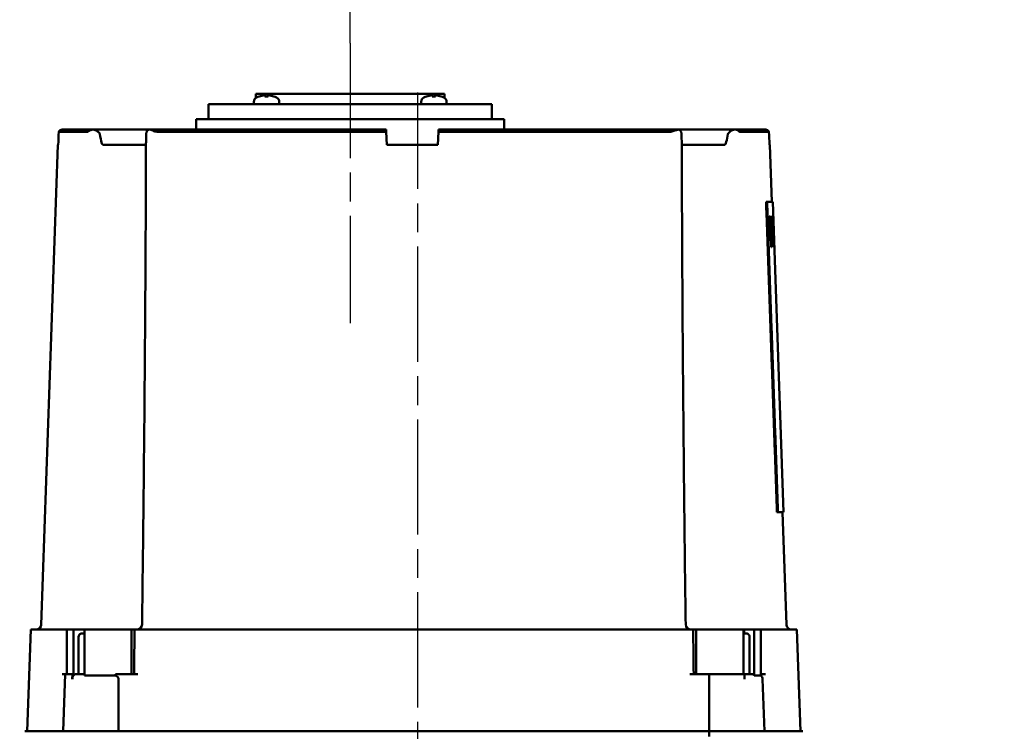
# Model space of a CAD drawing. Header units: millimetres. Extents: x -4813 to 10023, y -389 to 1491.
# Tile 18 of 32: x 460 to 654, y 876 to 1016. Entities that reach past the tile are written whole.
import ezdxf

# ---------------------------------------------------------------- set-up
doc = ezdxf.new("R2010")
doc.units = ezdxf.units.MM
doc.header["$LTSCALE"] = 4
doc.linetypes.add('CHAIN', pattern=[0.7087, 0.4724, -0.0591, 0.1181, -0.0591])
for name, color, linetype, lineweight in [('Видимый контур (ГОСТ)', 7, 'Continuous', 50), ('Осевая линия (ГОСТ)', 7, 'Continuous', 25), ('Размер (ГОСТ)', 7, 'Continuous', 25)]:
    doc.layers.add(name, color=color, linetype=linetype, lineweight=lineweight)
doc.styles.add('Обычный текст (ГОСТ)', font='GOST Common Italic.ttf')
doc.dimstyles.new('Обычный (ГОСТ)', dxfattribs={"dimscale": 4, "dimtxt": 3.5, "dimasz": 3.5, "dimexe": 1, "dimexo": 0, "dimgap": 0.5, "dimtad": 1, "dimtxsty": 'Обычный текст (ГОСТ)', "dimblk": 'Filled-1', "dimcen": 0.09, "dimdle": 15, "dimclrd": 256, "dimclre": 256, "dimclrt": 256, "dimazin": 2, "dimtfac": 0.714286, "dimtdec": 3, "dimtmove": 0, "dimatfit": 3, "dimfxl": 1, "dimtolj": 1, "dimlwd": 25, "dimlwe": 25, "dimarcsym": 0})

# ---------------------------------------------------------------- blocks, each defined once
blk = doc.blocks.new('Filled-1')
at = {"color": 0}
for p, q in [((0, 0), (-1, 0.143)), ((-1, 0.143), (-1, -0.143)), ((-1, 0), (0, 0)), ((-1, -0.143), (0, 0))]:
    blk.add_line(p, q, dxfattribs=at)
at = {"color": 0, "flags": 128}
blk.add_lwpolyline([(-1, -0.143), (0, 0), (-1, 0.143), (-1, -0.143)], dxfattribs=at)
at = {"color": 0}
blk.add_solid([(-1, -0.143), (0, 0), (-1, 0.143), (-1, -0.143)], dxfattribs=at)
blk = doc.blocks.new('*D11')
at = {"layer": 'Defpoints', "color": 0, "linetype": 'Continuous', "transparency": 16777216}
for p in [(525.37, 1071.44), (525.37, 1011.44), (455.37, 881.94)]:
    blk.add_point(p, dxfattribs=at)
at = {"layer": 'Размер (ГОСТ)', "linetype": 'Continuous', "lineweight": 25, "transparency": 16777216}
for p, q in [((455.37, 881.94), (455.37, 1075.44)), ((525.37, 1011.44), (525.37, 1075.44)), ((469.37, 1071.44), (511.37, 1071.44))]:
    blk.add_line(p, q, dxfattribs=at)
at = {"layer": 'Размер (ГОСТ)', "linetype": 'Continuous', "lineweight": 25, "transparency": 16777216, "xscale": 14, "yscale": 14, "zscale": 14, "rotation": 180}
blk.add_blockref('Filled-1', (455.37, 1071.44), dxfattribs=at)
at = {"layer": 'Размер (ГОСТ)', "linetype": 'Continuous', "lineweight": 25, "transparency": 16777216, "xscale": 14, "yscale": 14, "zscale": 14}
blk.add_blockref('Filled-1', (525.37, 1071.44), dxfattribs=at)
at = {"layer": 'Размер (ГОСТ)', "linetype": 'Continuous', "lineweight": 25, "transparency": 16777216, "insert": (481.99, 1087.62), "char_height": 14, "attachment_point": 1, "style": 'Обычный текст (ГОСТ)'}
blk.add_mtext('\\A1;70', dxfattribs=at)
blk = doc.blocks.new('*D12')
at = {"layer": 'Defpoints', "color": 0, "linetype": 'Continuous', "transparency": 16777216}
for p in [(755.37, 1071.44), (525.37, 1011.44), (755.37, 871.1)]:
    blk.add_point(p, dxfattribs=at)
at = {"layer": 'Размер (ГОСТ)', "linetype": 'Continuous', "lineweight": 25, "transparency": 16777216}
for p, q in [((525.37, 1011.44), (525.37, 1075.44)), ((755.37, 871.1), (755.37, 1075.44)), ((539.37, 1071.44), (741.37, 1071.44))]:
    blk.add_line(p, q, dxfattribs=at)
at = {"layer": 'Размер (ГОСТ)', "linetype": 'Continuous', "lineweight": 25, "transparency": 16777216, "xscale": 14, "yscale": 14, "zscale": 14, "rotation": 180}
blk.add_blockref('Filled-1', (525.37, 1071.44), dxfattribs=at)
at = {"layer": 'Размер (ГОСТ)', "linetype": 'Continuous', "lineweight": 25, "transparency": 16777216, "xscale": 14, "yscale": 14, "zscale": 14}
blk.add_blockref('Filled-1', (755.37, 1071.44), dxfattribs=at)
at = {"layer": 'Размер (ГОСТ)', "linetype": 'Continuous', "lineweight": 25, "transparency": 16777216, "insert": (625.5, 1087.44), "char_height": 14, "attachment_point": 1, "style": 'Обычный текст (ГОСТ)'}
blk.add_mtext('\\A1;230', dxfattribs=at)

msp = doc.modelspace()

# ---------------------------------------------------------------- linework, layer by layer
at = {"layer": 'Видимый контур (ГОСТ)'}
for p, q in [((543.92, 1001.444), (506.812, 1001.444)), ((506.812, 1000.641), (506.812, 1001.444)), ((507.514, 1000.951), (507.5, 1000.951)), ((509.242, 1000.951), (508.59, 1000.951)), ((508.657, 1001.166), (508.676, 1000.951)), ((509.174, 1001.166), (509.155, 1000.951)), ((510.331, 1000.951), (510.317, 1000.951)), ((540.415, 1000.951), (540.401, 1000.951)), ((542.143, 1000.951), (541.491, 1000.951)), ((541.558, 1001.166), (541.577, 1000.951)), ((542.075, 1001.166), (542.056, 1000.951)), ((543.232, 1000.951), (543.218, 1000.951)), ((543.92, 1000.641), (543.92, 1001.444)), ((553.236, 999.444), (497.497, 999.444)), ((497.497, 996.444), (497.497, 999.444)), ((506.416, 999.844), (506.416, 999.444)), ((511.416, 999.844), (511.416, 999.444)), ((539.317, 999.844), (539.317, 999.444)), ((544.317, 999.844), (544.317, 999.444)), ((553.236, 996.444), (553.236, 999.444)), ((555.665, 996.444), (495.067, 996.444)), ((495.067, 994.444), (495.067, 996.444)), ((555.665, 994.444), (555.665, 996.444)), ((473.698, 993.982), (468.06, 993.982)), ((468.904, 994.444), (474.927, 994.444)), ((485.996, 994.444), (474.927, 994.444)), ((485.996, 994.444), (532.408, 994.444)), ((532.432, 993.982), (487.553, 993.982)), ((532.432, 993.982), (532.408, 994.444)), ((532.565, 991.444), (532.432, 993.982)), ((542.565, 991.444), (542.698, 993.982)), ((542.722, 994.444), (542.698, 993.982)), ((588.213, 993.982), (542.698, 993.982)), ((542.722, 994.444), (589.77, 994.444)), ((600.839, 994.444), (589.77, 994.444)), ((600.839, 994.444), (606.863, 994.444)), ((607.706, 993.982), (602.068, 993.982)), ((467.913, 991.444), (464.615, 897.009)), ((467.969, 991.444), (467.913, 991.444)), ((476.79, 991.444), (485.217, 991.444)), ((542.565, 991.444), (532.565, 991.444)), ((590.55, 991.444), (598.977, 991.444)), ((607.853, 991.444), (607.798, 991.444)), ((607.853, 991.444), (608.247, 980.183)), ((607.335, 980.183), (607.133, 980.183)), ((607.335, 980.183), (608.447, 980.183)), ((608.447, 980.183), (610.579, 919.133)), ((607.89, 977.406), (607.825, 977.406)), ((608.115, 977.406), (608.063, 977.406)), ((608.124, 976.368), (608.083, 976.368)), ((608.292, 977.406), (608.253, 977.406)), ((608.418, 977.406), (608.382, 977.406)), ((608.429, 976.576), (608.4, 976.576)), ((608.519, 977.406), (608.49, 977.406)), ((608.703, 971.306), (608.49, 977.406)), ((608.531, 976.704), (608.515, 976.704)), ((608.531, 976.704), (608.611, 974.411)), ((608.531, 976.704), (608.544, 976.704)), ((608.611, 974.411), (608.595, 974.411)), ((608.623, 974.411), (608.611, 974.411)), ((608.652, 973.961), (608.611, 973.961)), ((608.157, 972.349), (608.101, 972.349)), ((608.366, 972.29), (608.328, 972.29)), ((608.494, 973.704), (608.461, 973.704)), ((608.509, 973.012), (608.475, 973.012)), ((608.561, 973.704), (608.494, 973.704)), ((608.509, 973.012), (608.592, 973.012)), ((608.635, 973.734), (608.619, 973.734)), ((608.635, 973.734), (608.65, 973.734)), ((608.635, 973.734), (608.72, 971.306)), ((608.157, 971.306), (608.221, 971.306)), ((608.376, 971.306), (608.427, 971.306)), ((608.508, 971.306), (608.545, 971.306)), ((608.668, 971.306), (608.69, 971.306)), ((608.703, 971.306), (608.72, 971.306)), ((608.753, 971.306), (608.757, 971.306)), ((609.477, 919.133), (609.276, 919.133)), ((610.579, 919.133), (609.477, 919.133)), ((610.379, 919.133), (611.151, 897.009)), ((462.582, 896.044), (461.883, 876.044)), ((462.582, 896.044), (469.031, 896.044)), ((469.653, 896.044), (469.031, 896.044)), ((469.653, 896.044), (470.983, 896.044)), ((469.653, 896.044), (469.653, 887.294)), ((470.983, 896.044), (473.095, 896.044)), ((470.983, 896.044), (470.983, 887.294)), ((471.96, 887.294), (471.96, 894.494)), ((472.564, 895.294), (473.109, 895.294)), ((473.095, 896.044), (473.109, 896.044)), ((473.095, 896.044), (473.095, 895.294)), ((473.109, 896.044), (473.109, 887.045)), ((473.109, 896.044), (482.396, 896.044)), ((482.962, 896.044), (482.396, 896.044)), ((482.396, 896.044), (482.396, 887.294)), ((483.726, 896.044), (482.962, 896.044)), ((483.726, 896.044), (592.04, 896.044)), ((592.805, 896.044), (592.04, 896.044)), ((593.37, 896.044), (592.805, 896.044)), ((593.37, 896.044), (602.67, 896.044)), ((593.37, 896.044), (593.37, 887.294)), ((602.67, 896.044), (602.82, 896.044)), ((602.67, 896.044), (602.67, 887.294)), ((602.67, 895.294), (603.322, 895.294)), ((602.82, 896.044), (604.792, 896.044)), ((602.82, 896.044), (602.82, 895.294)), ((603.886, 894.494), (603.886, 887.294)), ((604.792, 896.044), (604.792, 887.045)), ((604.792, 896.044), (606.114, 896.044)), ((606.736, 896.044), (606.114, 896.044)), ((606.114, 896.044), (606.114, 887.045)), ((606.736, 896.044), (613.185, 896.044)), ((613.185, 896.044), (613.883, 876.044)), ((469.347, 887.294), (468.74, 887.294)), ((469.347, 887.294), (468.954, 876.044)), ((469.347, 887.294), (470.754, 887.294)), ((470.754, 887.294), (470.729, 886.329)), ((470.983, 887.294), (470.754, 887.294)), ((471.478, 887.294), (473.109, 887.294)), ((479.195, 887.045), (473.109, 887.045)), ((483.629, 887.294), (479.213, 887.294)), ((595.955, 887.294), (592.138, 887.294)), ((595.955, 887.294), (602.877, 887.294)), ((602.877, 887.294), (604.334, 887.294)), ((602.877, 887.294), (602.899, 886.329)), ((606.114, 887.045), (604.792, 887.045)), ((607.026, 887.294), (606.114, 887.294)), ((606.453, 886.329), (606.812, 876.044)), ((461.383, 876.044), (468.454, 876.044)), ((468.454, 876.044), (479.824, 876.044)), ((479.824, 876.044), (595.943, 876.044)), ((595.943, 876.044), (607.312, 876.044)), ((607.312, 876.044), (614.383, 876.044))]:
    msp.add_line(p, q, dxfattribs=at)
for centre, radius, start, end in [((508.916, 996.804), 4.39, 109.45641, 116.26077), ((507.5, 1000.811), 0.14, 90, 109.45641), ((510.331, 1000.811), 0.14, 70.54359, 90), ((508.916, 996.804), 4.39, 63.73923, 70.54359), ((541.817, 996.804), 4.39, 109.45641, 116.26077), ((540.401, 1000.811), 0.14, 90, 109.45641), ((543.232, 1000.811), 0.14, 70.54359, 90), ((541.817, 996.804), 4.39, 63.73923, 70.54359), ((507.416, 999.844), 1, 116.26077, 179.99), ((510.416, 999.844), 1, 0.01, 63.73923), ((540.317, 999.844), 1, 116.26077, 179.99), ((543.317, 999.844), 1, 0.01, 63.73923), ((463.616, 897.044), 1, 270, 358), ((483.437, 897.044), 1, 270, 359.22518), ((592.329, 897.044), 1, 180.77482, 270), ((612.151, 897.044), 1, 182, 270), ((605.454, 886.294), 1, 2, 48.69006)]:
    msp.add_arc(centre, radius, start, end, dxfattribs=at)
for centre, major_axis, ratio, start_param, end_param in [((508.901, 996.818), (3.046, 3.157), 0.9920917, 0.8679292, 1.1001315), ((509.077, 996.818), (-0.384, 4.37), 0.0903208, 0.096395, 0.3285973), ((508.754, 996.818), (0.384, 4.37), 0.0903208, 5.954588, 6.1867903), ((508.93, 996.818), (3.046, -3.157), 0.9920917, 2.0414611, 2.2736634), ((541.802, 996.818), (3.046, 3.157), 0.9920917, 0.8679292, 1.1001315), ((541.978, 996.818), (-0.384, 4.37), 0.0903208, 0.096395, 0.3285973), ((541.656, 996.818), (0.384, 4.37), 0.0903208, 5.954588, 6.1867903), ((541.832, 996.818), (3.046, -3.157), 0.9920917, 2.0414611, 2.2736634), ((693.196, -4331.719), (0, 7845.621), 0.0390783, 0.824653, 0.8250934), ((382.571, -4331.719), (0, 7845.621), 0.0390783, 5.4580919, 5.4585323), ((382.571, 782.084), (0, 911.96), 0.2528675, 4.9213969, 4.9282396), ((382.571, 767.929), (0, 962.313), 0.2398959, 4.9264458, 4.9318267), ((382.571, 900.6), (0, 950.871), 0.2379201, 4.7879169, 4.7932515), ((382.571, 777.67), (0, 972.182), 0.2370552, 4.9139395, 4.9193139), ((382.571, 895.858), (0, 960.297), 0.2357085, 4.7910384, 4.796327), ((382.571, 782.531), (0, 949.661), 0.2426169, 4.9125043, 4.9179461), ((382.571, 884.903), (0, 960.427), 0.2360786, 4.8035025, 4.8088532), ((382.571, 893.203), (0, 911.223), 0.2487766, 4.7982073, 4.8049283), ((382.571, 932.83), (0, 674.932), 0.3353015, 4.7694279, 4.778483), ((382.571, 884.599), (0, 679.928), 0.3353015, 4.8402617, 4.8493125), ((382.571, 877.912), (0, 697.953), 0.3268836, 4.8500712, 4.8542267), ((382.571, 926.865), (0, 696.399), 0.3251525, 4.7796983, 4.7838324), ((382.571, 959.236), (0, 277.194), 0.8167585, 4.7559469, 4.7655346), ((382.571, 925.953), (0, 701.612), 0.322754, 4.7770752, 4.7795112), ((382.571, 875.718), (0, 707.016), 0.322754, 4.8480037, 4.8504386), ((382.571, 957.198), (0, 285.383), 0.7935293, 4.7618461, 4.7703633)]:
    msp.add_ellipse(centre, major_axis=major_axis, ratio=ratio, start_param=start_param, end_param=end_param, dxfattribs=at)
for points, knots in [([(508.48, 1001.164), (508.501, 1001.167), (508.523, 1001.168), (508.564, 1001.171), (508.583, 1001.172), (508.614, 1001.172), (508.628, 1001.172), (508.648, 1001.17), (508.654, 1001.169), (508.657, 1001.166), (508.657, 1001.165), (508.657, 1001.164)], [0, 0, 0, 0, 0.006105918, 0.006105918, 0.012211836, 0.012211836, 0.018306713, 0.018306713, 0.02440159, 0.02440159, 0.027283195, 0.027283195, 0.027283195, 0.027283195]), ([(509.175, 1001.164), (509.173, 1001.167), (509.175, 1001.168), (509.188, 1001.171), (509.199, 1001.172), (509.225, 1001.172), (509.242, 1001.172), (509.28, 1001.17), (509.301, 1001.169), (509.331, 1001.166), (509.341, 1001.165), (509.351, 1001.164)], [0, 0, 0, 0, 0.006108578, 0.006108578, 0.012217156, 0.012217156, 0.018309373, 0.018309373, 0.02440159, 0.02440159, 0.027283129, 0.027283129, 0.027283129, 0.027283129]), ([(541.382, 1001.164), (541.402, 1001.167), (541.424, 1001.168), (541.465, 1001.171), (541.484, 1001.172), (541.515, 1001.172), (541.529, 1001.172), (541.55, 1001.17), (541.556, 1001.169), (541.559, 1001.166), (541.559, 1001.165), (541.558, 1001.164)], [0, 0, 0, 0, 0.006105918, 0.006105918, 0.012211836, 0.012211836, 0.018306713, 0.018306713, 0.02440159, 0.02440159, 0.027283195, 0.027283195, 0.027283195, 0.027283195]), ([(542.076, 1001.164), (542.074, 1001.167), (542.076, 1001.168), (542.089, 1001.171), (542.1, 1001.172), (542.126, 1001.172), (542.143, 1001.172), (542.181, 1001.17), (542.202, 1001.169), (542.232, 1001.166), (542.242, 1001.165), (542.252, 1001.164)], [0, 0, 0, 0, 0.006108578, 0.006108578, 0.012217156, 0.012217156, 0.018309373, 0.018309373, 0.02440159, 0.02440159, 0.027283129, 0.027283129, 0.027283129, 0.027283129]), ([(468.904, 994.444), (468.781, 994.444), (468.635, 994.415), (468.407, 994.32), (468.284, 994.238), (468.148, 994.103), (468.101, 994.044), (468.06, 993.982)], [0.44459589, 0.44459589, 0.44459589, 0.44459589, 0.481619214, 0.481619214, 0.518686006, 0.518686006, 0.539173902, 0.539173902, 0.539173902, 0.539173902]), ([(474.832, 994.435), (474.734, 994.425), (474.636, 994.405), (474.325, 994.316), (474.149, 994.222), (473.941, 994.099), (473.878, 994.058), (473.773, 994), (473.731, 993.982), (473.698, 993.982)], [0.13924742, 0.13924742, 0.13924742, 0.13924742, 0.17358862, 0.17358862, 0.25091913, 0.25091913, 0.29088897, 0.29088897, 0.33015942, 0.33015942, 0.33015942, 0.33015942]), ([(474.832, 994.435), (474.862, 994.441), (474.893, 994.444), (474.925, 994.444), (474.926, 994.444), (474.927, 994.444)], [0.161738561, 0.161738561, 0.161738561, 0.161738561, 0.17775621, 0.17775621, 0.178319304, 0.178319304, 0.178319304, 0.178319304]), ([(476.157, 993.496), (476.151, 993.537), (476.138, 993.576), (476.097, 993.659), (476.066, 993.703), (475.973, 993.817), (475.894, 993.892), (475.651, 994.088), (475.451, 994.218), (475.101, 994.373), (474.964, 994.417), (474.832, 994.435)], [0.0000155, 0.0000155, 0.0000155, 0.0000155, 0.01243753, 0.01243753, 0.02798789, 0.02798789, 0.05721604, 0.05721604, 0.10680578, 0.10680578, 0.13889955, 0.13889955, 0.13889955, 0.13889955]), ([(476.79, 991.444), (476.775, 991.444), (476.76, 991.447), (476.728, 991.459), (476.711, 991.47), (476.669, 991.506), (476.646, 991.537), (476.576, 991.643), (476.532, 991.747), (476.358, 992.244), (476.245, 992.877), (476.157, 993.496)], [0, 0, 0, 0, 0.00455788, 0.00455788, 0.01036673, 0.01036673, 0.02110387, 0.02110387, 0.04882238, 0.04882238, 0.15781205, 0.15781205, 0.15781205, 0.15781205]), ([(485.256, 993.496), (485.241, 992.978), (485.225, 992.387), (485.219, 991.885), (485.218, 991.8), (485.217, 991.726)], [0.00046437, 0.00046437, 0.00046437, 0.00046437, 0.15724896, 0.15724896, 0.19039159, 0.19039159, 0.19039159, 0.19039159]), ([(485.83, 994.435), (485.735, 994.418), (485.652, 994.378), (485.496, 994.255), (485.428, 994.164), (485.35, 994.002), (485.326, 993.937), (485.296, 993.827), (485.287, 993.783), (485.275, 993.71), (485.271, 993.682), (485.265, 993.633), (485.263, 993.614), (485.259, 993.563), (485.257, 993.53), (485.256, 993.496)], [0.17512103, 0.17512103, 0.17512103, 0.17512103, 0.22225664, 0.22225664, 0.27832413, 0.27832413, 0.30987938, 0.30987938, 0.32787114, 0.32787114, 0.33854906, 0.33854906, 0.34514732, 0.34514732, 0.35559515, 0.35559515, 0.35559515, 0.35559515]), ([(485.996, 994.444), (485.994, 994.444), (485.992, 994.444), (485.937, 994.444), (485.883, 994.441), (485.83, 994.435)], [-0.00065039, -0.00065039, -0.00065039, -0.00065039, 0, 0, 0.018498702, 0.018498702, 0.018498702, 0.018498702]), ([(487.553, 993.982), (487.427, 993.982), (487.238, 993.997), (486.71, 994.146), (486.433, 994.262), (486.046, 994.39), (485.93, 994.421), (485.83, 994.435)], [0, 0, 0, 0, 0.03867243, 0.03867243, 0.08104669, 0.08104669, 0.10339071, 0.10339071, 0.10339071, 0.10339071]), ([(589.937, 994.435), (589.863, 994.425), (589.781, 994.405), (589.48, 994.316), (589.249, 994.222), (588.888, 994.099), (588.758, 994.058), (588.491, 994), (588.356, 993.982), (588.213, 993.982)], [0.1392474, 0.1392474, 0.1392474, 0.1392474, 0.17358867, 0.17358867, 0.25091917, 0.25091917, 0.29088901, 0.29088901, 0.33015946, 0.33015946, 0.33015946, 0.33015946]), ([(589.77, 994.444), (589.772, 994.444), (589.774, 994.444), (589.829, 994.444), (589.883, 994.441), (589.937, 994.435)], [-0.000649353, -0.000649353, -0.000649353, -0.000649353, 0, 0, 0.018499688, 0.018499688, 0.018499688, 0.018499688]), ([(590.51, 993.496), (590.509, 993.537), (590.507, 993.576), (590.499, 993.659), (590.493, 993.703), (590.474, 993.817), (590.455, 993.892), (590.384, 994.088), (590.311, 994.218), (590.124, 994.373), (590.036, 994.417), (589.937, 994.435)], [0.0000155, 0.0000155, 0.0000155, 0.0000155, 0.01243755, 0.01243755, 0.02798792, 0.02798792, 0.05721611, 0.05721611, 0.10680589, 0.10680589, 0.13889959, 0.13889959, 0.13889959, 0.13889959]), ([(590.549, 991.726), (590.549, 991.765), (590.549, 991.807), (590.544, 992.244), (590.528, 992.877), (590.51, 993.496)], [0.03758149, 0.03758149, 0.03758149, 0.03758149, 0.04882239, 0.04882239, 0.15780789, 0.15780789, 0.15780789, 0.15780789]), ([(599.609, 993.496), (599.536, 992.978), (599.436, 992.387), (599.264, 991.82), (599.209, 991.676), (599.123, 991.538), (599.095, 991.502), (599.05, 991.467), (599.035, 991.458), (599.006, 991.447), (598.992, 991.444), (598.977, 991.444)], [0.00052296, 0.00052296, 0.00052296, 0.00052296, 0.15729125, 0.15729125, 0.2152241, 0.2152241, 0.2378413, 0.2378413, 0.24711178, 0.24711178, 0.25545778, 0.25545778, 0.25545778, 0.25545778]), ([(600.935, 994.435), (600.809, 994.418), (600.679, 994.378), (600.394, 994.255), (600.236, 994.164), (600.006, 994.002), (599.924, 993.937), (599.807, 993.827), (599.765, 993.783), (599.707, 993.71), (599.686, 993.682), (599.657, 993.633), (599.647, 993.614), (599.624, 993.563), (599.614, 993.53), (599.609, 993.496)], [0.17512101, 0.17512101, 0.17512101, 0.17512101, 0.22225662, 0.22225662, 0.27832413, 0.27832413, 0.30987939, 0.30987939, 0.32787115, 0.32787115, 0.33854908, 0.33854908, 0.34514734, 0.34514734, 0.35559517, 0.35559517, 0.35559517, 0.35559517]), ([(600.839, 994.444), (600.84, 994.444), (600.841, 994.444), (600.873, 994.444), (600.904, 994.441), (600.935, 994.435)], [-0.00065039, -0.00065039, -0.00065039, -0.00065039, 0, 0, 0.01849867, 0.01849867, 0.01849867, 0.01849867]), ([(602.068, 993.982), (602.04, 993.982), (601.991, 993.997), (601.746, 994.146), (601.566, 994.262), (601.2, 994.39), (601.068, 994.421), (600.935, 994.435)], [0, 0, 0, 0, 0.03867244, 0.03867244, 0.08104671, 0.08104671, 0.10339073, 0.10339073, 0.10339073, 0.10339073]), ([(607.706, 993.982), (607.665, 994.044), (607.618, 994.103), (607.483, 994.238), (607.359, 994.32), (607.131, 994.415), (606.986, 994.444), (606.863, 994.444)], [0.053694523, 0.053694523, 0.053694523, 0.053694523, 0.074182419, 0.074182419, 0.111249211, 0.111249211, 0.148272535, 0.148272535, 0.148272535, 0.148272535]), ([(484.437, 897.03), (484.523, 903.343), (484.601, 909.656), (484.745, 922.282), (484.81, 928.595), (484.927, 941.221), (484.979, 947.534), (485.07, 960.161), (485.109, 966.474), (485.173, 979.1), (485.199, 985.413), (485.217, 991.726)], [0.3950659, 0.3950659, 0.3950659, 0.3950659, 2.2907727, 2.2907727, 4.1864795, 4.1864795, 6.0821864, 6.0821864, 7.9778932, 7.9778932, 9.8736, 9.8736, 9.8736, 9.8736]), ([(590.549, 991.726), (590.568, 985.413), (590.593, 979.1), (590.658, 966.474), (590.696, 960.161), (590.787, 947.534), (590.839, 941.221), (590.956, 928.595), (591.022, 922.282), (591.165, 909.656), (591.244, 903.343), (591.329, 897.03)], [0.5162918, 0.5162918, 0.5162918, 0.5162918, 2.4119986, 2.4119986, 4.3077054, 4.3077054, 6.2034122, 6.2034122, 8.099119, 8.099119, 9.9948258, 9.9948258, 9.9948258, 9.9948258]), ([(608.519, 977.406), (608.522, 977.406), (608.525, 977.4), (608.529, 977.375), (608.531, 977.365), (608.533, 977.342), (608.535, 977.32), (608.542, 977.212), (608.545, 977.153), (608.548, 977.085)], [0, 0, 0, 0, 0.05963578, 0.05963578, 0.0857056, 0.0857056, 0.10446497, 0.10446497, 0.11815623, 0.11815623, 0.11815623, 0.11815623]), ([(608.564, 976.497), (608.561, 976.541), (608.559, 976.576), (608.555, 976.637), (608.554, 976.656), (608.549, 976.696), (608.547, 976.704), (608.544, 976.704)], [-0.091970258, -0.091970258, -0.091970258, -0.091970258, -0.072509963, -0.072509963, -0.049331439, -0.049331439, 0, 0, 0, 0]), ([(608.548, 977.085), (608.553, 976.972), (608.559, 976.832), (608.566, 976.66), (608.567, 976.633), (608.568, 976.606), (608.569, 976.579), (608.569, 976.571), (608.57, 976.562), (608.57, 976.554), (608.571, 976.529), (608.572, 976.504), (608.573, 976.48), (608.574, 976.454), (608.575, 976.43), (608.575, 976.406), (608.576, 976.381), (608.577, 976.357), (608.578, 976.333), (608.579, 976.309), (608.58, 976.285), (608.581, 976.262), (608.585, 976.151), (608.589, 976.037), (608.593, 975.922), (608.595, 975.865), (608.597, 975.808), (608.599, 975.75)], [0, 0, 0, 0, 0.0623446, 0.0623446, 0.0623446, 0.07243367, 0.07243367, 0.07243367, 0.07565797, 0.07565797, 0.07565797, 0.08535654, 0.08535654, 0.08535654, 0.09545122, 0.09545122, 0.09545122, 0.10580563, 0.10580563, 0.10580563, 0.11654942, 0.11654942, 0.11654942, 0.16871858, 0.16871858, 0.16871858, 0.19471391, 0.19471391, 0.19471391, 0.19471391]), ([(608.595, 975.686), (608.591, 975.813), (608.587, 975.938), (608.582, 976.058), (608.581, 976.081), (608.58, 976.105), (608.579, 976.128), (608.579, 976.137), (608.579, 976.148), (608.578, 976.158), (608.577, 976.179), (608.576, 976.202), (608.576, 976.225), (608.575, 976.25), (608.573, 976.276), (608.572, 976.302), (608.572, 976.312), (608.571, 976.322), (608.571, 976.333), (608.568, 976.396), (608.566, 976.451), (608.564, 976.497)], [0, 0, 0, 0, 0.037927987, 0.037927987, 0.037927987, 0.045388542, 0.045388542, 0.045388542, 0.048590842, 0.048590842, 0.048590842, 0.054950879, 0.054950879, 0.054950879, 0.061810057, 0.061810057, 0.061810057, 0.064445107, 0.064445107, 0.064445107, 0.080766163, 0.080766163, 0.080766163, 0.080766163]), ([(608.599, 975.75), (608.607, 975.505), (608.616, 975.262), (608.628, 974.903), (608.634, 974.702), (608.644, 974.372), (608.646, 974.271), (608.65, 974.093), (608.651, 974.019), (608.652, 973.961)], [0, 0, 0, 0, 0.07354876, 0.07354876, 0.11501333, 0.11501333, 0.13774766, 0.13774766, 0.16164099, 0.16164099, 0.16164099, 0.16164099]), ([(608.626, 974.727), (608.623, 974.82), (608.62, 974.929), (608.617, 975.053), (608.616, 975.078), (608.615, 975.105), (608.614, 975.133), (608.612, 975.189), (608.61, 975.252), (608.608, 975.322), (608.608, 975.329), (608.607, 975.336), (608.607, 975.343), (608.603, 975.456), (608.599, 975.572), (608.595, 975.686)], [0, 0, 0, 0, 0.040709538, 0.040709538, 0.040709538, 0.048960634, 0.048960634, 0.048960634, 0.065680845, 0.065680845, 0.065680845, 0.067395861, 0.067395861, 0.067395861, 0.0937961, 0.0937961, 0.0937961, 0.0937961]), ([(608.623, 974.411), (608.625, 974.411), (608.627, 974.419), (608.628, 974.441), (608.629, 974.449), (608.629, 974.459), (608.629, 974.472), (608.629, 974.474), (608.629, 974.477), (608.629, 974.481), (608.63, 974.485), (608.63, 974.491), (608.63, 974.498), (608.63, 974.506), (608.63, 974.516), (608.629, 974.528), (608.629, 974.539), (608.629, 974.551), (608.629, 974.566), (608.628, 974.609), (608.627, 974.663), (608.626, 974.727)], [0, 0, 0, 0, 0.045302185, 0.045302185, 0.045302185, 0.062458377, 0.062458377, 0.062458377, 0.065603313, 0.065603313, 0.065603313, 0.068987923, 0.068987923, 0.068987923, 0.072924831, 0.072924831, 0.072924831, 0.076296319, 0.076296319, 0.076296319, 0.086047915, 0.086047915, 0.086047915, 0.086047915]), ([(471.96, 894.494), (471.96, 894.592), (471.978, 894.707), (472.034, 894.889), (472.083, 894.988), (472.188, 895.128), (472.262, 895.194), (472.401, 895.27), (472.489, 895.294), (472.564, 895.294)], [0, 0, 0, 0, 0.02946755, 0.02946755, 0.05915885, 0.05915885, 0.08916289, 0.08916289, 0.11950557, 0.11950557, 0.11950557, 0.11950557]), ([(603.322, 895.294), (603.393, 895.294), (603.477, 895.27), (603.607, 895.192), (603.676, 895.125), (603.773, 894.984), (603.819, 894.886), (603.87, 894.705), (603.886, 894.591), (603.886, 894.494)], [-0.12164783, -0.12164783, -0.12164783, -0.12164783, -0.08978933, -0.08978933, -0.05899766, -0.05899766, -0.02916273, -0.02916273, 0, 0, 0, 0]), ([(470.729, 886.329), (470.733, 886.443), (470.753, 886.572), (470.82, 886.789), (470.882, 886.912), (471.012, 887.087), (471.105, 887.17), (471.276, 887.265), (471.385, 887.294), (471.478, 887.294)], [-0.59264116, -0.59264116, -0.59264116, -0.59264116, -0.55917437, -0.55917437, -0.52209316, -0.52209316, -0.48476501, -0.48476501, -0.44717103, -0.44717103, -0.44717103, -0.44717103]), ([(479.195, 887.045), (479.368, 886.97), (479.502, 886.881), (479.667, 886.718), (479.726, 886.64), (479.793, 886.485), (479.81, 886.414), (479.812, 886.336), (479.812, 886.332), (479.812, 886.329)], [0.721306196, 0.721306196, 0.721306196, 0.721306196, 0.762128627, 0.762128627, 0.789782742, 0.789782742, 0.809787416, 0.809787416, 0.810787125, 0.810787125, 0.810787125, 0.810787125]), ([(604.334, 887.294), (604.421, 887.294), (604.523, 887.264), (604.667, 887.177), (604.736, 887.114), (604.792, 887.045)], [-0.150544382, -0.150544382, -0.150544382, -0.150544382, -0.111795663, -0.111795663, -0.080837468, -0.080837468, -0.080837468, -0.080837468]), ([(595.943, 876.044), (595.942, 876.044), (595.942, 876.036), (595.942, 876.021), (595.941, 876.006), (595.941, 875.984), (595.941, 875.955), (595.941, 875.902), (595.941, 875.826), (595.942, 875.731), (595.942, 875.64), (595.942, 875.531), (595.942, 875.413), (595.943, 875.295), (595.943, 875.17), (595.943, 875.044)], [-0.31990975, -0.31990975, -0.31990975, -0.31990975, -0.29774915, -0.29774915, -0.29774915, -0.27613227, -0.27613227, -0.27613227, -0.23631761, -0.23631761, -0.23631761, -0.19772722, -0.19772722, -0.19772722, -0.15971948, -0.15971948, -0.15971948, -0.15971948])]:
    msp.add_open_spline(points, degree=3, knots=knots, dxfattribs=at)
for points in [[(508.586, 1000.943), (508.587, 1000.948), (508.588, 1000.951), (508.59, 1000.951)], [(509.242, 1000.951), (509.243, 1000.951), (509.244, 1000.948), (509.245, 1000.943)], [(541.487, 1000.943), (541.488, 1000.948), (541.489, 1000.951), (541.491, 1000.951)], [(542.143, 1000.951), (542.144, 1000.951), (542.146, 1000.948), (542.146, 1000.943)], [(482.864, 887.294), (482.905, 890.21), (482.937, 893.127), (482.962, 896.044)], [(592.805, 896.044), (592.83, 893.127), (592.862, 890.21), (592.902, 887.294)], [(479.213, 887.294), (479.207, 887.211), (479.201, 887.128), (479.195, 887.045)], [(595.948, 876.044), (595.95, 879.746), (595.952, 883.525), (595.955, 887.294)], [(479.818, 876.044), (479.817, 879.43), (479.814, 882.88), (479.812, 886.329)]]:
    msp.add_open_spline(points, degree=3, dxfattribs=at)
for points, weights in [([(609.276, 919.133), (608.2, 949.803), (607.133, 980.183)], [1, 1.00001116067, 1]), ([(607.335, 980.183), (608.401, 949.803), (609.477, 919.133)], [1, 1.00001113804, 1])]:
    msp.add_rational_spline(points, weights, degree=2, dxfattribs=at)
at = {"layer": 'Осевая линия (ГОСТ)', "linetype": 'CHAIN', "ltscale": 11.993792}
for p, q in [((525.366, 1011.444), (525.366, 956.333)), ((538.638, 846.732), (538.638, 1001.726))]:
    msp.add_line(p, q, dxfattribs=at)

# ---------------------------------------------------------------- dimensions: what is measured, and where the dimension line sits
at = {"layer": 'Размер (ГОСТ)', "linetype": 'Continuous', "lineweight": 25}
dim = msp.add_linear_dim(base=(525.366, 1071.444), p1=(455.366, 881.939), p2=(525.366, 1011.444), dimstyle='Обычный (ГОСТ)', override={"dimgap": 0.5, "dimdec": 2, "dimtol": 0, "dimlim": 0, "dimtp": 0, "dimtm": 0, "dimtdec": 3, "dimtofl": 0, "dimatfit": 1}, dxfattribs=at)
dim.commit()
dim.dimension.update_dxf_attribs({"geometry": '*D11', "text_midpoint": (490.366, 1071.444), "dimtype": 160})
dim = msp.add_linear_dim(base=(755.366, 1071.444), p1=(525.366, 1011.444), p2=(755.366, 871.105), angle=180, dimstyle='Обычный (ГОСТ)', override={"dimgap": 0.5, "dimdec": 2, "dimtol": 0, "dimlim": 0, "dimtp": 0, "dimtm": 0, "dimtdec": 3, "dimtofl": 0, "dimatfit": 1}, dxfattribs=at)
dim.commit()
dim.dimension.update_dxf_attribs({"geometry": '*D12', "text_midpoint": (640.366, 1071.444), "dimtype": 160})

doc.saveas('drawing.dxf')
